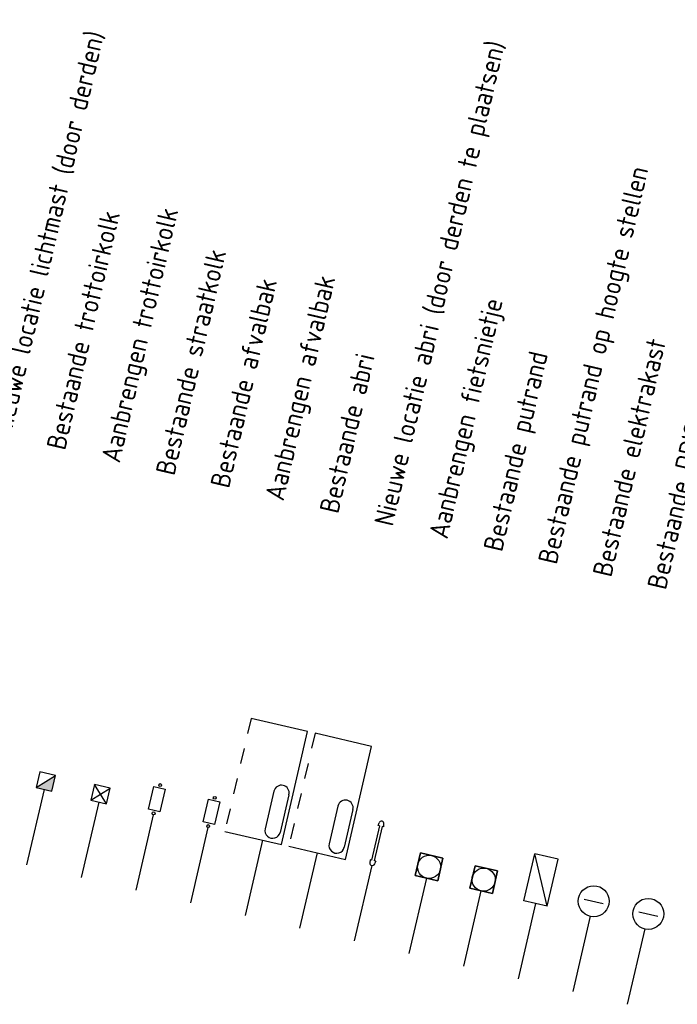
# Model space of a CAD drawing. Header units: metres. Extents: x 116958 to 118326, y 475500 to 477904.
# Tile 41 of 256: x 117848 to 117865, y 475841 to 475867. Entities that reach past the tile are written whole.
import ezdxf

# ---------------------------------------------------------------- set-up
doc = ezdxf.new("R2010")
doc.units = ezdxf.units.M
doc.header["$LTSCALE"] = 0.2
doc.linetypes.add('HIDDEN', pattern=[4, 2, -2])
doc.layers.add('X-XX-AL-LEGENDA', color=2, linetype='Continuous')
doc.styles.get("Standard").update_dxf_attribs({"font": 'isocp.shx'})

msp = doc.modelspace()

# ---------------------------------------------------------------- linework, layer by layer
at = {"layer": 'Defpoints'}
for p, q in [((117848.831, 475846.813), (117848.379, 475844.864)), ((117850.244, 475846.484), (117849.791, 475844.536)), ((117851.656, 475846.156), (117851.203, 475844.208)), ((117853.068, 475845.828), (117852.616, 475843.88)), ((117854.481, 475845.5), (117854.028, 475843.552)), ((117855.893, 475845.172), (117855.44, 475843.224)), ((117857.305, 475844.844), (117856.853, 475842.896)), ((117858.718, 475844.516), (117858.265, 475842.568)), ((117860.13, 475844.188), (117859.677, 475842.24)), ((117861.542, 475843.86), (117861.09, 475841.912)), ((117862.954, 475843.532), (117862.502, 475841.584)), ((117864.367, 475843.204), (117863.914, 475841.255))]:
    msp.add_line(p, q, dxfattribs=at)
at = {"layer": 'X-XX-AL-LEGENDA', "color": 252, "linetype": 'HIDDEN'}
msp.add_line((117854.185, 475848.649), (117853.507, 475845.726), dxfattribs=at)
at = {"layer": 'X-XX-AL-LEGENDA', "color": 252}
for p, q in [((117855.647, 475848.309), (117854.185, 475848.649)), ((117854.968, 475845.387), (117855.647, 475848.309)), ((117850.04, 475846.534), (117850.544, 475846.848)), ((117850.449, 475846.439), (117850.135, 475846.943)), ((117854.775, 475846.766), (117854.548, 475845.792)), ((117855.164, 475846.676), (117854.938, 475845.702)), ((117853.507, 475845.726), (117854.968, 475845.387)), ((117862.801, 475843.978), (117863.288, 475843.865))]:
    msp.add_line(p, q, dxfattribs=at)
at = {"layer": 'X-XX-AL-LEGENDA', "linetype": 'HIDDEN'}
msp.add_line((117855.841, 475848.264), (117855.162, 475845.342), dxfattribs=at)
at = {"layer": 'X-XX-AL-LEGENDA'}
for p, q in [((117857.302, 475847.925), (117855.841, 475848.264)), ((117856.623, 475845.002), (117857.302, 475847.925)), ((117848.627, 475846.86), (117849.131, 475847.174)), ((117856.431, 475846.382), (117856.204, 475845.408)), ((117856.82, 475846.291), (117856.594, 475845.317)), ((117857.504, 475845.867), (117857.299, 475844.981)), ((117857.578, 475845.85), (117857.372, 475844.964)), ((117857.468, 475845.876), (117857.495, 475845.947)), ((117857.504, 475845.867), (117857.468, 475845.876)), ((117857.614, 475845.842), (117857.578, 475845.85)), ((117857.614, 475845.842), (117857.621, 475845.917)), ((117855.162, 475845.342), (117856.623, 475845.002)), ((117857.262, 475844.989), (117857.255, 475844.914)), ((117857.299, 475844.981), (117857.262, 475844.989)), ((117857.408, 475844.956), (117857.372, 475844.964)), ((117857.408, 475844.956), (117857.381, 475844.885)), ((117864.214, 475843.65), (117864.701, 475843.537))]:
    msp.add_line(p, q, dxfattribs=at)
at = {"layer": 'X-XX-AL-LEGENDA', "color": 3}
for p, q in [((117861.24, 475843.93), (117861.523, 475845.147)), ((117862.127, 475845.007), (117861.523, 475845.147)), ((117861.844, 475843.79), (117861.523, 475845.147)), ((117861.844, 475843.79), (117862.127, 475845.007)), ((117861.844, 475843.79), (117861.24, 475843.93))]:
    msp.add_line(p, q, dxfattribs=at)
at = {"layer": 'X-XX-AL-LEGENDA'}
msp.add_lwpolyline([(117848.627, 475846.86), (117849.036, 475846.765), (117849.131, 475847.174), (117848.722, 475847.269)], close=True, dxfattribs=at)
at = {"layer": 'X-XX-AL-LEGENDA', "color": 252, "flags": 128}
for points in [[(117850.449, 475846.439), (117850.544, 475846.848), (117850.135, 475846.943), (117850.04, 475846.534)], [(117858.564, 475845.168), (117859.148, 475845.032), (117859.012, 475844.447), (117858.428, 475844.583)], [(117859.012, 475844.447), (117859.148, 475845.032), (117858.564, 475845.168), (117858.428, 475844.583)]]:
    msp.add_lwpolyline(points, close=True, dxfattribs=at)
msp.add_lwpolyline([(117851.603, 475846.592), (117851.671, 475846.884), (117851.963, 475846.816), (117851.827, 475846.232), (117851.535, 475846.299), (117851.603, 475846.592)], dxfattribs=at)
at = {"layer": 'X-XX-AL-LEGENDA'}
msp.add_lwpolyline([(117853.015, 475846.264), (117853.083, 475846.556), (117853.376, 475846.488), (117853.24, 475845.903), (117852.948, 475845.971), (117853.015, 475846.264)], dxfattribs=at)
at = {"layer": 'X-XX-AL-LEGENDA', "flags": 128}
for points in [[(117859.976, 475844.84), (117860.56, 475844.704), (117860.425, 475844.119), (117859.84, 475844.255)], [(117860.425, 475844.119), (117860.56, 475844.704), (117859.976, 475844.84), (117859.84, 475844.255)]]:
    msp.add_lwpolyline(points, close=True, dxfattribs=at)
at = {"layer": 'X-XX-AL-LEGENDA', "color": 252}
for centre, radius in [((117851.834, 475846.924), 0.0375), ((117851.664, 475846.193), 0.0375), ((117858.788, 475844.808), 0.3), ((117863.045, 475843.921), 0.4)]:
    msp.add_circle(centre, radius, dxfattribs=at)
at = {"layer": 'X-XX-AL-LEGENDA'}
for centre, radius in [((117853.246, 475846.595), 0.0375), ((117853.076, 475845.865), 0.0375), ((117860.2, 475844.479), 0.3), ((117864.457, 475843.593), 0.4)]:
    msp.add_circle(centre, radius, dxfattribs=at)
at = {"layer": 'X-XX-AL-LEGENDA', "color": 252}
for centre, start, end in [((117854.97, 475846.721), 346.9209, 166.9209), ((117854.743, 475845.747), 166.9209, 346.9209)]:
    msp.add_arc(centre, 0.2, start, end, dxfattribs=at)
at = {"layer": 'X-XX-AL-LEGENDA'}
for centre, radius, start, end in [((117856.625, 475846.337), 0.2, 346.9209, 166.9209), ((117857.556, 475845.924), 0.0656, 354.5165, 159.3272), ((117856.399, 475845.362), 0.2, 166.9209, 346.9209), ((117857.32, 475844.908), 0.0656, 174.5165, 339.3272)]:
    msp.add_arc(centre, radius, start, end, dxfattribs=at)
msp.add_solid([(117849.131, 475847.174), (117848.627, 475846.86), (117849.036, 475846.765)], dxfattribs=at)

# ---------------------------------------------------------------- texts
for s, p in [('Nieuwe locatie lichtmast (door derden)', (117847.962, 475855.887)), ('Nieuwe locatie abri (door derden te plaatsen)', (117857.849, 475853.591)), ('Bestaande putrand op hoogte stellen', (117862.085, 475852.606)), ('Bestaande trottoirkolk', (117849.375, 475855.559)), ('Aanbrengen trottoirkolk', (117850.787, 475855.231)), ('Bestaande straatkolk', (117852.199, 475854.903)), ('Aanbrengen afvalbak', (117855.024, 475854.247)), ('Bestaande afvalbak', (117853.612, 475854.575)), ('Aanbrengen fietsnietje', (117859.261, 475853.263)), ('Bestaande elektrakast', (117863.498, 475852.278)), ('Bestaande putrand', (117860.673, 475852.934)), ('Bestaande abri', (117856.436, 475853.919)), ('Bestaande DRIS', (117864.91, 475851.95))]:
    msp.add_text(s, height=0.5, rotation=76.9219, dxfattribs=at).set_placement(p)

doc.saveas('drawing.dxf')
